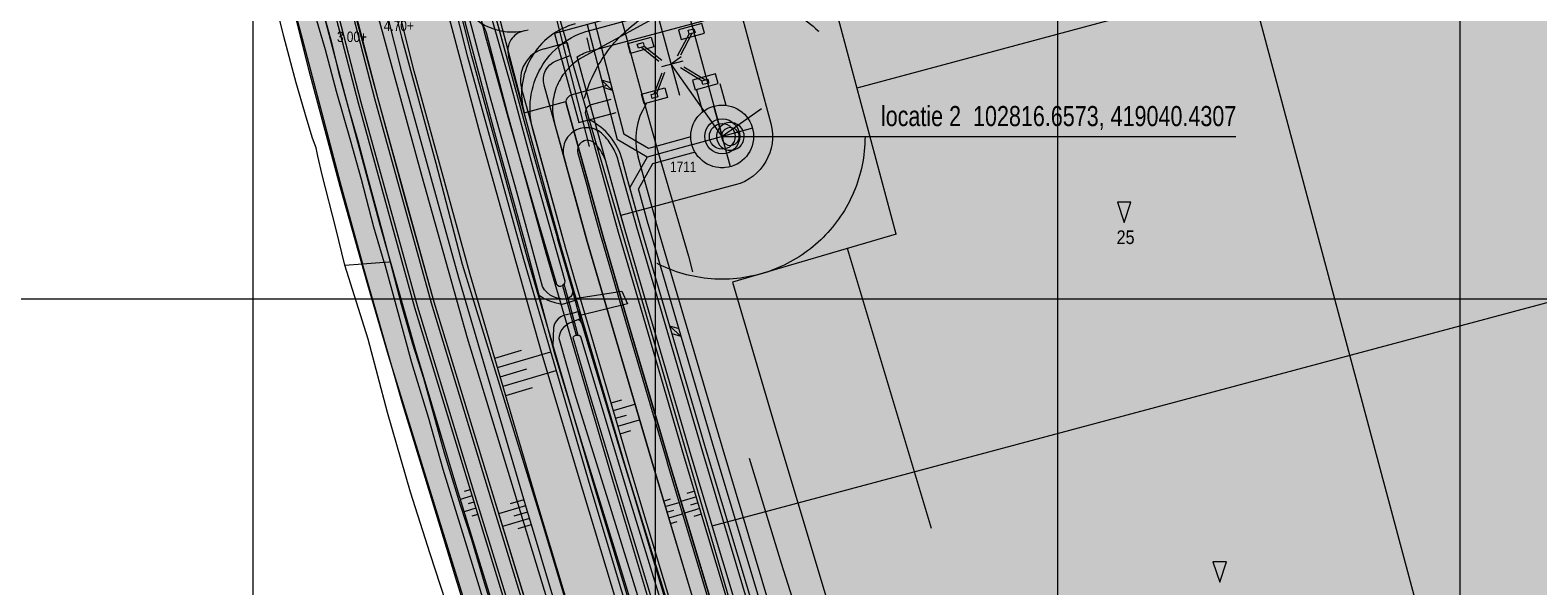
# Model space of a CAD drawing. Header units: metres. Extents: x 102313 to 104557, y 415820 to 422103.
# Tile 46 of 256: x 102645 to 103019, y 418929 to 419067. Entities that reach past the tile are written whole.
import ezdxf
from ezdxf.enums import TextEntityAlignment as Align

# ---------------------------------------------------------------- set-up
doc = ezdxf.new("R2010")
doc.units = ezdxf.units.M
doc.header["$MEASUREMENT"] = 0
for name, pattern in [('DGN Style 2', [121.043411, 72.626047, -48.417365]), ('DGN Style 3', [169.460776, 121.043411, -48.417365]), ('DGN Style 5', [84.730388, 36.313023, -48.417365])]:
    doc.linetypes.add(name, pattern=pattern)
for name, color, linetype, lineweight in [('00-Beschermingszone binnenzijde', 41, 'Continuous', 0), ('00-Bouwgrens', 1, 'Continuous', 0), ('00-Bouwhoogten', 7, 'Continuous', 0), ('00-Coordinaten', 7, 'Continuous', 0), ('00-Duiker', 7, 'DGN Style 2', 0), ('00-kavel', 52, 'Continuous', 0), ('00-Maatvoering', 7, 'Continuous', 0), ('00-maatvoering12', 7, 'Continuous', 0), ('00-Rijweg', 2, 'Continuous', 0), ('00-scheidingslijn bouwhoogten', 1, 'DGN Style 2', 0), ('00-Taludlijn', 3, 'DGN Style 2', 0), ('00-tekst26', 7, 'Continuous', 0), ('00-Uitgiftegrens', 6, 'Continuous', 0), ('00-Water', 4, 'Continuous', 0), ('00-Windmolens', 140, 'DGN Style 2', 0), ('00-Wmolens crane platvorm', 6, 'Continuous', 0), ('00-Wmolens KabelsLeidingen', 2, 'ELEC-PARTICULIER', 0), ('00-Wmolens tijdelijke ontsluiting', 7, 'Continuous', 0), ('04- groen bovenwijks hatch', 91, 'Continuous', 0), ('04-fietspad bwijks hatch', 1, 'Continuous', 0), ('04-fietspad bwijks zwart hatch', 252, 'Continuous', 0), ('04-groen hatch', 93, 'Continuous', 0), ('04-nieuw rijweg bovenwijks hatch', 254, 'Continuous', 0), ('04-rijweg nieuw hatch', 9, 'Continuous', 0), ('04-Uitgifte-groot hatch', 31, 'Continuous', 0), ('04-Uitgifte-windmolen Hatch', 33, 'Continuous', 0), ('04-water bovenwijks hatch', 131, 'Continuous', 0), ('04-water hatch', 141, 'Continuous', 0), ('Duiker', 12, 'DGN Style 5', 0), ('N-ONTWERP', 2, 'Continuous', 0), ('N-ONTWERP-FIETSPAD', 30, 'Continuous', 0), ('N-ONTWERP-TALUD', 3, 'Continuous', 0), ('Oever_slootkant', 92, 'Continuous', 0), ('Terrein_bouwland', 92, 'Continuous', 0), ('Terrein_onbegroeid', 94, 'Continuous', 0), ('Terrein_weiland', 3, 'Continuous', 0), ('water', 2, 'Continuous', 0), ('WATER_GRENS', 7, 'Continuous', 0), ('Windturbine', 7, 'Continuous', 0)]:
    doc.layers.add(name, color=color, linetype=linetype, lineweight=lineweight)
doc.styles.add('STYLE-ENGINEERING', font='ENGINEERING.shx')
doc.styles.add('Style-INTL_ISO', font='INTL_ISO.shx')
doc.styles.add('Style-WORKING', font='WORKING.shx')
doc.linetypes.add('ELEC-PARTICULIER', pattern='A,9.5,-0.2,[255,dgnlstyle-leidingen.shx,S=0.003175,R=0,X=0,Y=0],-0.4,["P",STYLE-ENGINEERING,S=0.3,R=0,X=-0.094,Y=-0.15],-0.2', length=10.3)

msp = doc.modelspace()

# ---------------------------------------------------------------- hatches: boundary and pattern name
at = {"layer": '04- groen bovenwijks hatch'}
for points in [[(102710.975, 419241.45, 0.0334903), (102703.663, 419265.968), (102688.776, 419305.908, -0.0455713), (102679.27, 419340.838), (102670.581, 419339.303), (102670.702, 419324.417, 0.0514028), (102675.233, 419283.706), (102680.512, 419259.36), (102688.671, 419222.032), (102701.732, 419163.776), (102707.804, 419138.445), (102717.267, 419099.817), (102730.231, 419049.883), (102744.285, 418999.083), (102758.218, 418953.285), (102772.239, 418907.614), (102794.224, 418835.345), (102813.607, 418771.523), (102822.84, 418737.262), (102829.748, 418711.251), (102838.955, 418674.691), (102848.164, 418639.702), (102860.747, 418588.814), (102875.776, 418526.208), (102885.882, 418480.066), (102889.094, 418462.703), (102898.8, 418415.299), (102904.132, 418390.364), (102906.371, 418381.919), (102927.499, 418314.459), (102951.433, 418238.043, 0.1360656), (102958.688, 418226.825, 0.7059749), (102960.339, 418227.734), (102949.373, 418294.925), (102943.766, 418293.425), (102928, 418389.554), (102917.726, 418448.766), (102910.833, 418486.83, 0.011476), (102910.002, 418490.886), (102904.563, 418514.645), (102893.75, 418560.026), (102883.771, 418600.829), (102870.387, 418653.786), (102863.197, 418682.561), (102853.366, 418720.705), (102846.984, 418744.018), (102836.914, 418778.468), (102817.491, 418842.424), (102795.509, 418914.682), (102783.826, 418953.588), (102767.31, 419009.849), (102753.445, 419060.148), (102753.177, 419061.211), (102754.143, 419061.47), (102750.038, 419077.733), (102750.038, 419077.733), (102750.038, 419077.733), (102741.32, 419112.278), (102722.929, 419188.705)], [(103159.555, 418107.667, -0.3084407), (103150.56, 418107.095), (103131.391, 418118.451), (103050.697, 418168.018), (102961.682, 418219.857, -0.1847583), (102948.234, 418236.554), (102929.486, 418296.405), (102902.988, 418381.022), (102900.727, 418389.549), (102895.374, 418414.582), (102885.659, 418462.033), (102882.451, 418479.373), (102872.364, 418525.425), (102857.346, 418587.985), (102844.773, 418638.837), (102835.566, 418673.819), (102826.359, 418710.375), (102819.457, 418736.364), (102810.253, 418770.524), (102790.876, 418834.327), (102768.89, 418906.595), (102754.87, 418952.264), (102740.923, 418998.107), (102726.85, 419048.976), (102713.873, 419098.96), (102704.403, 419137.621), (102698.323, 419162.985), (102685.253, 419221.275), (102677.092, 419258.616), (102673.652, 419274.479, -0.0560231), (102667.202, 419324.395), (102667.085, 419338.685), (102650.892, 419335.826), (102655.803, 419310.219), (102659.526, 419291.795), (102663.244, 419271.946), (102665.58, 419262.316), (102668.259, 419249.835), (102672.574, 419230.696), (102678.639, 419204.067), (102683.652, 419181.481), (102689.253, 419157.349), (102694.038, 419137.258), (102699.062, 419117.165), (102703.204, 419100), (102713.951, 419056.722), (102721.691, 419027.94), (102728.597, 419003.558), (102733.717, 418985.957), (102743.717, 418953.489), (102755.146, 418916.621), (102763.123, 418889.98), (102773.123, 418857.632), (102783.243, 418824.688), (102793.243, 418792.339), (102801.815, 418764.034), (102816.104, 418711.703), (102835.038, 418639.628), (102843.255, 418607.873), (102853.021, 418567.553), (102863.741, 418520.334), (102872.081, 418479.418), (102879.466, 418445.163), (102886.855, 418404.603), (102893.884, 418368.563), (102893.766, 418368.444), (102900.797, 418327.646), (102905.622, 418298.901), (102911.875, 418258.457), (102916.132, 418231.292), (102918.547, 418216.202), (102951.932, 418195.906), (102964.878, 418188.036), (102977.824, 418180.167), (102988.912, 418173.428), (103000, 418166.689), (103054.146, 418134.389), (103077.348, 418120.549), (103108.292, 418102.089), (103131.494, 418088.249), (103154.695, 418074.409), (103221.63, 418124.691), (103224.352, 418135.131), (103224.87, 418137.118), (103225.808, 418140.716), (103231.607, 418162.956), (103231.814, 418163.75), (103232.225, 418165.326), (103224.721, 418159.505), (103195.289, 418136.672), (103174.074, 418118.979)], [(102910.002, 418490.886, -0.011476), (102910.833, 418486.83), (102917.726, 418448.766), (102928, 418389.554), (102943.766, 418293.425), (102949.373, 418294.925), (102946.509, 418312.471, -0.1888751), (102939.804, 418323.761), (102928.986, 418389.72), (102918.71, 418448.941), (102911.817, 418487.008, 0.011476), (102910.977, 418491.109), (102910.53, 418493.061), (102910.312, 418494.011), (102905.537, 418514.872), (102894.722, 418560.261), (102884.741, 418601.071), (102871.357, 418654.03), (102864.166, 418682.807), (102854.333, 418720.961), (102847.946, 418744.29), (102837.873, 418778.754), (102818.448, 418842.715), (102796.481, 418914.922), (102796.473, 418914.947), (102796.466, 418914.973), (102784.785, 418953.872), (102768.272, 419010.123), (102754.412, 419060.403), (102754.143, 419061.47), (102753.177, 419061.211), (102753.445, 419060.148), (102767.31, 419009.849), (102783.826, 418953.588), (102795.509, 418914.682), (102817.491, 418842.424), (102836.914, 418778.468), (102846.984, 418744.018), (102853.366, 418720.705), (102863.197, 418682.561), (102870.387, 418653.786), (102883.771, 418600.829), (102893.75, 418560.026), (102904.563, 418514.645)], [(102840.762, 418835.627, -0.0905925), (102840.183, 418836.579), (102840.135, 418836.74), (102839.658, 418838.306), (102836.633, 418848.242), (102836.561, 418848.479), (102814.679, 418920.404), (102814.61, 418920.632), (102803.004, 418959.282), (102802.942, 418959.488), (102792.657, 418994.524), (102786.55, 419015.324), (102786.506, 419015.476), (102784.197, 419023.859), (102782.975, 419028.294), (102780.771, 419036.294), (102780.737, 419036.418, -0.1488294), (102780.85, 419037.87), (102777.954, 419048.378), (102777.772, 419049.105), (102777.274, 419048.968), (102767.439, 419046.257), (102776.736, 419012.531), (102793.221, 418956.377), (102804.885, 418917.534), (102804.897, 418917.493), (102804.909, 418917.453), (102830.73, 418832.58), (102840.496, 418835.547)]]:
    msp.add_hatch(color=256, dxfattribs=at).paths.add_polyline_path(points)
at = {"layer": '04-fietspad bwijks hatch'}
msp.add_hatch(color=256, dxfattribs=at).paths.add_polyline_path([(102822.84, 418737.262), (102829.748, 418711.251), (102838.955, 418674.691), (102848.164, 418639.702), (102860.747, 418588.814), (102875.776, 418526.208), (102885.882, 418480.066), (102889.094, 418462.703), (102898.8, 418415.299), (102904.132, 418390.364), (102906.371, 418381.919), (102904.132, 418390.364), (102898.8, 418415.299), (102889.094, 418462.703), (102885.882, 418480.066), (102875.776, 418526.208), (102860.747, 418588.814), (102848.164, 418639.702), (102838.955, 418674.691), (102829.748, 418711.251), (102822.84, 418737.262), (102813.607, 418771.523), (102794.224, 418835.345), (102772.239, 418907.614), (102758.218, 418953.285), (102744.285, 418999.083), (102730.231, 419049.883), (102717.267, 419099.817), (102707.804, 419138.445), (102701.732, 419163.776), (102688.671, 419222.032), (102680.512, 419259.36), (102675.233, 419283.706, -0.0514028), (102670.702, 419324.417), (102670.536, 419344.858), (102670.702, 419324.417, 0.0514028), (102675.233, 419283.706), (102680.512, 419259.36), (102688.671, 419222.032), (102701.732, 419163.776), (102707.804, 419138.445), (102717.267, 419099.817), (102730.231, 419049.883), (102744.285, 418999.083), (102758.218, 418953.285), (102772.239, 418907.614), (102794.224, 418835.345), (102813.607, 418771.523)])
at = {"layer": '04-fietspad bwijks zwart hatch'}
msp.add_hatch(color=256, dxfattribs=at).paths.add_polyline_path([(103157.097, 418110.822, -0.3084407), (103152.599, 418110.536), (103133.456, 418121.877), (103052.75, 418171.451), (102967.3, 418221.214), (102967.267, 418221.234), (102962.625, 418223.961, -0.1861069), (102951.433, 418238.043), (102927.499, 418314.459), (102906.371, 418381.919), (102904.132, 418390.364), (102898.8, 418415.299), (102889.094, 418462.703), (102885.882, 418480.066), (102875.776, 418526.208), (102860.747, 418588.814), (102848.164, 418639.702), (102838.955, 418674.691), (102829.748, 418711.251), (102822.84, 418737.262), (102813.607, 418771.523), (102794.224, 418835.345), (102772.239, 418907.614), (102758.218, 418953.285), (102744.285, 418999.083), (102730.231, 419049.883), (102717.267, 419099.817), (102707.804, 419138.445), (102701.732, 419163.776), (102688.671, 419222.032), (102680.512, 419259.36), (102675.233, 419283.706, -0.0514028), (102670.702, 419324.417), (102670.581, 419339.303), (102667.085, 419338.685), (102667.202, 419324.395, 0.0560231), (102673.652, 419274.479), (102677.092, 419258.616), (102685.253, 419221.275), (102698.323, 419162.985), (102704.403, 419137.621), (102713.873, 419098.96), (102726.85, 419048.976), (102740.923, 418998.107), (102754.87, 418952.264), (102768.89, 418906.595), (102790.876, 418834.327), (102810.253, 418770.524), (102819.457, 418736.364), (102826.359, 418710.375), (102835.566, 418673.819), (102844.773, 418638.837), (102857.346, 418587.985), (102872.364, 418525.425), (102882.451, 418479.373), (102885.659, 418462.033), (102895.374, 418414.582), (102900.727, 418389.549), (102902.988, 418381.022), (102929.486, 418296.405), (102948.234, 418236.554, 0.1847583), (102961.682, 418219.857), (103050.697, 418168.018), (103131.391, 418118.451), (103150.56, 418107.095, 0.3084407), (103159.555, 418107.667), (103174.074, 418118.979), (103195.289, 418136.672), (103224.721, 418159.505), (103232.225, 418165.326), (103237.041, 418169.063), (103237.052, 418169.072), (103237.99, 418169.799), (103235.542, 418172.956), (103233.877, 418171.664), (103230.646, 418169.158), (103230.531, 418169.069), (103226.372, 418165.843), (103192.816, 418139.816), (103171.551, 418122.084)])
at = {"layer": '04-groen hatch'}
h = msp.add_hatch(color=256, dxfattribs=at)
h.paths.add_polyline_path([(102780.85, 419037.87, -0.5434077), (102784.961, 419038.71, -0.1246617), (102787.934, 419033.623), (102783.624, 419049.256), (102780.604, 419060.212, -0.0750388), (102784.024, 419061.704), (102821.236, 419071.665), (102941.141, 419103.762), (103040.572, 419130.379), (103041.606, 419126.515), (103049.334, 419128.583), (103048.3, 419132.447), (103057.483, 419134.906), (103091.765, 419141.913), (103090.969, 419144.887), (103090.682, 419144.992), (103083.02, 419147.78), (103055.761, 419142.209), (102780.138, 419068.428, 0.1095877), (102773.222, 419064.829, 0.2862404), (102767.319, 419046.718), (102767.439, 419046.257), (102777.274, 419048.968), (102777.772, 419049.105), (102777.954, 419048.378)])
h.paths.add_polyline_path([(103042.314, 419127.739), (103041.538, 419130.637), (103046.368, 419131.93), (103047.144, 419129.032)], flags=16)
at = {"layer": '04-nieuw rijweg bovenwijks hatch'}
for points in [[(102756.541, 419087.941, -0.0042611), (102756.463, 419088.238), (102754.39, 419096.45), (102749.864, 419114.384), (102731.498, 419190.707), (102719.557, 419243.395, 0.0334903), (102711.909, 419269.041), (102697.022, 419308.982, -0.0455734), (102687.936, 419342.368), (102679.27, 419340.838, 0.0455713), (102688.776, 419305.908), (102703.663, 419265.968, -0.0334903), (102710.975, 419241.45), (102722.929, 419188.705), (102741.32, 419112.278), (102750.038, 419077.733, 0.0000008), (102750.038, 419077.733), (102750.038, 419077.733), (102754.143, 419061.47), (102762.852, 419063.801)], [(102910.977, 418491.109, -0.011476), (102911.817, 418487.008), (102918.71, 418448.941), (102928.986, 418389.72), (102939.804, 418323.761, 0.2642885), (102950.979, 418309.923), (102950.67, 418311.815), (102949.704, 418317.736), (102948.736, 418323.658), (102947.933, 418328.572), (102947.127, 418333.485), (102937.663, 418391.185), (102927.375, 418450.477), (102920.476, 418488.576, 0.011476), (102919.555, 418493.072), (102919.108, 418495.025), (102918.89, 418495.975), (102914.106, 418516.874), (102909.416, 418536.56), (102899.376, 418578.276), (102893.281, 418603.194), (102879.891, 418656.174), (102872.696, 418684.972), (102862.838, 418723.221), (102856.414, 418746.686), (102843.278, 418791.63), (102830.751, 418832.511, -0.0010025), (102830.73, 418832.58), (102804.909, 418917.453), (102804.897, 418917.493), (102804.885, 418917.534), (102793.221, 418956.377), (102776.736, 419012.531), (102767.439, 419046.257, -0.0066138), (102767.319, 419046.718), (102762.852, 419063.801), (102754.143, 419061.47), (102754.412, 419060.403), (102768.272, 419010.123), (102784.785, 418953.872), (102796.466, 418914.973), (102796.473, 418914.947), (102796.481, 418914.922), (102818.448, 418842.715), (102837.873, 418778.754), (102847.946, 418744.29), (102854.333, 418720.961), (102864.166, 418682.807), (102871.357, 418654.03), (102884.741, 418601.071), (102894.722, 418560.261), (102905.537, 418514.872), (102910.312, 418494.011), (102910.53, 418493.061)]]:
    msp.add_hatch(color=256, dxfattribs=at).paths.add_polyline_path(points)
at = {"layer": '04-rijweg nieuw hatch'}
msp.add_hatch(color=256, dxfattribs=at).paths.add_polyline_path([(102767.319, 419046.718, -0.4086467), (102780.138, 419068.428), (103055.761, 419142.209), (103083.02, 419147.78), (103086.765, 419148.546), (103089.577, 419149.121), (103089.822, 419149.171), (103088.761, 419153.135, -0.8451543), (103087.997, 419155.992), (103086.806, 419160.439), (103086.568, 419160.36), (103084.59, 419159.701), (103080.964, 419158.494), (103045.887, 419146.812), (102778.57, 419075.255, -0.4134213), (102756.541, 419087.941), (102762.852, 419063.801)])
at = {"layer": '04-Uitgifte-groot hatch'}
for points in [[(103094.579, 419131.4, -0.0002669), (103094.579, 419131.403), (103093.182, 419136.62), (103091.765, 419141.913), (103057.483, 419134.906), (103048.3, 419132.447), (103049.334, 419128.583), (103041.606, 419126.515), (103040.572, 419130.379), (102941.141, 419103.762), (102972.652, 418986.046), (103122.734, 419026.221), (103122.636, 419026.588)], [(102828.732, 419043.663, -0.4142129), (102819.89, 419028.356), (102791.482, 419020.751), (102792.51, 419017.02), (102808.942, 418961.045), (102814.174, 418943.624), (102972.652, 418986.046), (102941.141, 419103.762), (102821.236, 419071.665)], [(103150.974, 418920.725, -0.0008647), (103150.972, 418920.736), (103122.756, 419026.14), (103122.734, 419026.221), (102972.652, 418986.046), (103004.054, 418868.737), (103098.253, 418893.952), (103105.98, 418896.021), (103112.332, 418897.721), (103153.228, 418911.341), (103153.465, 418911.42), (103152.273, 418915.872)], [(102849.329, 418827.75, 0.0648028), (102852.528, 418828.175), (103004.054, 418868.737), (102972.652, 418986.046), (102814.174, 418943.624), (102820.608, 418922.196), (102842.559, 418850.044), (102846.097, 418838.394)]]:
    msp.add_hatch(color=256, dxfattribs=at).paths.add_polyline_path(points)
at = {"layer": '04-Uitgifte-windmolen Hatch'}
msp.add_hatch(color=256, dxfattribs=at).paths.add_polyline_path([(102791.482, 419020.751), (102819.89, 419028.356, 0.4142129), (102828.732, 419043.663), (102821.236, 419071.665), (102784.024, 419061.704, 0.0750388), (102780.604, 419060.212), (102783.624, 419049.256)])
at = {"layer": '04-water bovenwijks hatch'}
msp.add_hatch(color=256, dxfattribs=at).paths.add_polyline_path([(102780.85, 419037.87, 0.1488294), (102780.737, 419036.418), (102780.771, 419036.294), (102782.975, 419028.294), (102784.197, 419023.859), (102786.506, 419015.476), (102786.55, 419015.324), (102792.657, 418994.524), (102802.942, 418959.488), (102803.004, 418959.282), (102814.61, 418920.632), (102814.679, 418920.404), (102836.561, 418848.479), (102836.633, 418848.242), (102839.658, 418838.306), (102840.135, 418836.74), (102840.183, 418836.579, 0.0905925), (102840.762, 418835.627), (102840.962, 418835.688), (102837.105, 418848.386), (102826.129, 418884.466), (102815.152, 418920.547), (102809.315, 418939.985), (102803.478, 418959.423), (102798.305, 418977.043), (102793.133, 418994.664), (102787.027, 419015.46), (102782.491, 419031.919)])
at = {"layer": '04-water hatch'}
msp.add_hatch(color=256, dxfattribs=at).paths.add_polyline_path([(102840.762, 418835.627, 0.7778397), (102846.097, 418838.394), (102842.559, 418850.044), (102820.608, 418922.196), (102814.174, 418943.624), (102808.942, 418961.045), (102792.51, 419017.02), (102791.482, 419020.751), (102787.934, 419033.623, 0.1246617), (102784.961, 419038.71, 0.5434077), (102780.85, 419037.87), (102782.491, 419031.919), (102787.027, 419015.46), (102793.133, 418994.664), (102798.305, 418977.043), (102803.478, 418959.423), (102809.315, 418939.985), (102815.152, 418920.547), (102826.129, 418884.466), (102837.105, 418848.386), (102840.962, 418835.688)])

# ---------------------------------------------------------------- linework, layer by layer
at = {"layer": '00-Beschermingszone binnenzijde', "linetype": 'DGN Style 3', "flags": 128}
msp.add_lwpolyline([(102716.243, 419253.55), (102723.017, 419254.957), (102745.695, 419259.259), (102747.156, 419251.629), (102750.556, 419236.136), (102753.49, 419222.953), (102754.051, 419221.015), (102756.243, 419211.42), (102757.784, 419204.509), (102759.176, 419199.182), (102760.418, 419196.152), (102763.594, 419181.492), (102769.965, 419154.6), (102773.99, 419137.253), (102776.341, 419128.026), (102778.801, 419118.617), (102780.659, 419111.293), (102781.836, 419106.851), (102782.628, 419102.976), (102785.834, 419090.829), (102796.385, 419052.104), (102800.713, 419036.448), (102808.275, 419010.674), (102809.814, 419004.784), (102820.67, 418969.093), (102831.346, 418934.37), (102845.037, 418890.724), (102857.672, 418849.645), (102866.55, 418820.997), (102869.374, 418811.279), (102877.081, 418783.175), (102886.482, 418749.775), (102895.994, 418715.265), (102906.201, 418675.014), (102908.545, 418664.384), (102922, 418603.722), (102936.674, 418536.678), (102943.352, 418506.477), (102962.535, 418419.721), (102963.207, 418416.682), (102967.869, 418390.318), (102972.046, 418367.331), (102976.105, 418344.098), (102980.304, 418320.634), (102981.544, 418313.077), (102985.492, 418288.102), (102963.002, 418284.475), (102955.888, 418283.238), (102951.926, 418308.306), (102950.735, 418315.562), (102946.563, 418338.874), (102942.511, 418362.068), (102938.34, 418385.025), (102933.777, 418410.829), (102933.243, 418413.244), (102914.06, 418500), (102907.375, 418530.232), (102892.703, 418597.267), (102879.253, 418657.906), (102877.006, 418668.095), (102866.99, 418707.591), (102857.582, 418741.725), (102848.176, 418775.144), (102840.502, 418803.126), (102837.816, 418812.371), (102829.007, 418840.795), (102816.387, 418881.825), (102802.696, 418925.472), (102791.982, 418960.319), (102781.744, 418993.976), (102781.506, 418994.452), (102779.362, 419002.658), (102771.86, 419028.228), (102767.455, 419044.164), (102756.858, 419083.057), (102753.405, 419096.139), (102752.616, 419100), (102751.619, 419103.763), (102749.749, 419111.134), (102747.293, 419120.528), (102744.839, 419130.158), (102740.757, 419147.752), (102734.336, 419174.857), (102731.657, 419187.22), (102731.378, 419187.901), (102730.959, 419188.507), (102728.621, 419197.449), (102726.979, 419204.816), (102724.996, 419213.495), (102724.411, 419215.515), (102721.263, 419229.662), (102717.767, 419245.591), (102716.243, 419253.55)], close=True, dxfattribs=at)
at = {"layer": '00-Bouwgrens'}
for q in [(102845.004, 419071.817), (102819.207, 419004.183)]:
    msp.add_line((102859.91, 419016.132), q, dxfattribs=at)
at = {"layer": '00-Bouwgrens', "flags": 128}
msp.add_lwpolyline([(102819.207, 419004.183), (102830.032, 418967.308), (102841.653, 418928.609), (102863.605, 418856.453), (102868.97, 418838.788)], dxfattribs=at)
at = {"layer": '00-Bouwhoogten', "flags": 128}
for points in [[(102916.576, 419019.018), (102918.263, 419024.08), (102914.888, 419024.08), (102916.576, 419019.018)], [(102940.341, 418929.647), (102942.029, 418934.709), (102938.654, 418934.709), (102940.341, 418929.647)]]:
    msp.add_lwpolyline(points, close=True, dxfattribs=at)
at = {"layer": '00-Coordinaten'}
for p, q in [((102700, 420000), (102700, 417600)), ((102800, 420000), (102800, 417600)), ((102900, 420000), (102900, 417600)), ((103000, 420000), (103000, 417600)), ((104100, 419000), (102600, 419000))]:
    msp.add_line(p, q, dxfattribs=at)
at = {"layer": '00-Duiker'}
msp.add_line((102770.158, 419090.161), (102783.601, 419037.94), dxfattribs=at)
at = {"layer": '00-kavel', "flags": 128}
msp.add_lwpolyline([(103112.332, 418897.721), (102852.528, 418828.175, -0.0648028), (102849.329, 418827.75), (102846.097, 418838.394), (102842.559, 418850.044), (102820.608, 418922.196), (102808.942, 418961.045), (102792.51, 419017.02), (102791.482, 419020.751), (102783.624, 419049.256), (102780.604, 419060.212, -0.0750388), (102784.024, 419061.704), (102821.236, 419071.665), (103040.572, 419130.379), (103041.606, 419126.515), (103049.334, 419128.583), (103048.3, 419132.447), (103057.483, 419134.906), (103091.765, 419141.913), (103094.579, 419131.403), (103122.756, 419026.14), (103150.972, 418920.736), (103153.465, 418911.42), (103112.332, 418897.721)], format="xyb", close=True, dxfattribs=at)
at = {"layer": '00-Maatvoering', "linetype": 'Continuous'}
for p, q in [((102818.739, 419032.88), (102814.588, 419047.937)), ((102824.202, 419042.51), (102809.172, 419038.367)), ((102816.657, 419040.431), (102944.335, 419040.431))]:
    msp.add_line(p, q, dxfattribs=at)
at = {"layer": '00-maatvoering12', "linetype": 'DGN Style 2'}
for p, q in [((102807.251, 419074.865), (102816.811, 419039.868)), ((102800.017, 419072.889), (102806.077, 419050.702)), ((102801.653, 419057.772), (102806.991, 419059.23)), ((102806.491, 419060.183), (102803.973, 419058.406)), ((102816.657, 419040.431), (102803.973, 419058.406)), ((102826.414, 419047.316), (102816.657, 419040.431))]:
    msp.add_line(p, q, dxfattribs=at)
at = {"layer": '00-Rijweg', "flags": 128}
for points in [[(102754.412, 419060.403), (102741.32, 419112.278), (102722.929, 419188.705), (102710.975, 419241.45)], [(102796.481, 418914.922), (102784.785, 418953.872), (102768.272, 419010.123), (102754.412, 419060.403)], [(102804.909, 418917.453), (102793.221, 418956.377), (102776.736, 419012.531), (102767.439, 419046.257)]]:
    msp.add_lwpolyline(points, dxfattribs=at)
at = {"layer": '00-Rijweg'}
msp.add_arc((102784.792, 419051.04), 18, 104.98595, 195.41057, dxfattribs=at)
at = {"layer": '00-scheidingslijn bouwhoogten'}
msp.add_line((102850.176, 419052.497), (103071.382, 419111.711), dxfattribs=at)
at = {"layer": '00-scheidingslijn bouwhoogten', "flags": 128}
msp.add_lwpolyline([(102847.747, 419012.625), (102870.37, 418937.289), (102892.15, 418865.697)], dxfattribs=at)
at = {"layer": '00-Taludlijn'}
for p, q in [((102804.481, 419072.356), (102782.003, 419060.12)), ((102783.715, 419066.797), (102804.481, 419072.356)), ((102775.005, 419043.646), (102777.774, 419033.603)), ((102777.316, 419035.262), (102779.767, 419026.372)), ((102795.397, 419017.837), (102790.826, 419034.418)), ((102779.767, 419026.372), (102783.084, 419014.338)), ((102811.819, 418961.898), (102795.394, 419017.846)), ((102783.084, 419014.338), (102799.548, 418958.256)), ((102823.48, 418923.063), (102811.818, 418961.901)), ((102799.548, 418958.256), (102811.228, 418919.36))]:
    msp.add_line(p, q, dxfattribs=at)
at = {"layer": '00-Taludlijn', "extrusion": (0, 0, -1)}
msp.add_arc((-102788.886, 419047.478), 20, 344.58943, 75.01405, dxfattribs=at)
at = {"layer": '00-Taludlijn'}
for centre, radius, start, end in [((102788.888, 419047.473), 14.4, 118.56135, 195.41057), ((102782.908, 419036.804), 5.8, 45.01068, 195.41057), ((102776.404, 419030.297), 15, 15.94619, 45.01068)]:
    msp.add_arc(centre, radius, start, end, dxfattribs=at)
at = {"layer": '00-Uitgiftegrens'}
for p, q in [((102941.119, 419103.846), (103004.185, 418868.247)), ((102821.236, 419071.665), (102828.732, 419043.663)), ((102819.89, 419028.356), (102791.482, 419020.751)), ((102814.174, 418943.624), (103122.734, 419026.221))]:
    msp.add_line(p, q, dxfattribs=at)
at = {"layer": '00-Uitgiftegrens', "extrusion": (0, 0, -1)}
msp.add_arc((-102816.657, 419040.431), 12.5, 165.01405, 255.01391, dxfattribs=at)
at = {"layer": '00-Water', "flags": 128}
for points in [[(102780.768, 419036.293), (102782.973, 419028.293), (102784.195, 419023.859), (102786.506, 419015.476), (102786.55, 419015.324), (102792.657, 418994.524), (102802.942, 418959.488), (102803.004, 418959.282), (102814.61, 418920.632), (102814.679, 418920.404), (102836.561, 418848.479), (102836.633, 418848.242), (102839.651, 418838.304), (102840.128, 418836.738)], [(102846.097, 418838.394), (102842.559, 418850.044), (102820.608, 418922.196), (102808.942, 418961.045), (102792.51, 419017.02), (102787.934, 419033.623)]]:
    msp.add_lwpolyline(points, dxfattribs=at)
at = {"layer": '00-Water'}
for centre, radius, start, end in [((102783.178, 419036.957), 2.5, 44.51231, 195.41057), ((102776.404, 419030.297), 12, 16.08858, 44.51231)]:
    msp.add_arc(centre, radius, start, end, dxfattribs=at)
at = {"layer": '00-Windmolens'}
for radius in [35.5, 7.8]:
    msp.add_circle((102816.657, 419040.431), radius, dxfattribs=at)
at = {"layer": '00-Windmolens', "linetype": 'Continuous'}
for radius in [4.35, 3.184]:
    msp.add_circle((102816.657, 419040.431), radius, dxfattribs=at)
at = {"layer": '00-Wmolens crane platvorm', "linetype": 'Continuous', "lineweight": 0}
for p, q in [((102796.587, 419062.608), (102800.906, 419059.156)), ((102797.244, 419062.851), (102801.611, 419059.361)), ((102808.423, 419065.954), (102805.487, 419060.385)), ((102809.145, 419066.038), (102806.292, 419060.626)), ((102799.749, 419051.033), (102801.713, 419056.201)), ((102800.438, 419051.157), (102802.424, 419056.383)), ((102811.642, 419054.168), (102806.283, 419057.471)), ((102812.307, 419054.463), (102807.099, 419057.673)), ((102811.812, 419046.56), (102810.356, 419051.89)), ((102817.6, 419048.141), (102816.144, 419053.471))]:
    msp.add_line(p, q, dxfattribs=at)
at = {"layer": '00-Wmolens crane platvorm', "linetype": 'DGN Style 2', "lineweight": 0, "flags": 128}
msp.add_lwpolyline([(102813.522, 419076.578), (102774.935, 419066.038), (102780.996, 419043.851), (102819.582, 419054.391), (102813.522, 419076.578)], close=True, dxfattribs=at)
at = {"layer": '00-Wmolens crane platvorm', "linetype": 'Continuous', "lineweight": 0, "flags": 128}
for points in [[(102806.477, 419064.532), (102812.265, 419066.113), (102811.606, 419068.525), (102805.818, 419066.944), (102806.477, 419064.532)], [(102809.633, 419067.208), (102809.896, 419066.244), (102808.449, 419065.848), (102808.186, 419066.813), (102809.633, 419067.208)], [(102799.628, 419062.661), (102793.84, 419061.08), (102793.181, 419063.492), (102798.969, 419065.073), (102799.628, 419062.661)], [(102796.996, 419063.756), (102797.259, 419062.792), (102795.812, 419062.397), (102795.549, 419063.361), (102796.996, 419063.756)], [(102809.902, 419051.992), (102815.69, 419053.573), (102815.031, 419055.984), (102809.243, 419054.403), (102809.902, 419051.992)], [(102803.053, 419050.121), (102797.265, 419048.54), (102796.606, 419050.951), (102802.394, 419052.532), (102803.053, 419050.121)], [(102813.059, 419054.668), (102813.322, 419053.703), (102811.875, 419053.308), (102811.612, 419054.273), (102813.059, 419054.668)], [(102800.422, 419051.216), (102800.685, 419050.251), (102799.238, 419049.856), (102798.975, 419050.821), (102800.422, 419051.216)]]:
    msp.add_lwpolyline(points, close=True, dxfattribs=at)
at = {"layer": '00-Wmolens KabelsLeidingen', "linetype": 'Continuous', "lineweight": 0}
for p, q in [((102783.068, 419068.229), (102790.504, 419039.644)), ((102785.004, 419068.733), (102792.229, 419040.958)), ((102798.308, 419037.447), (102792.229, 419040.958)), ((102808.877, 419040.361), (102798.308, 419037.447)), ((102798.033, 419035.297), (102790.504, 419039.644)), ((102809.385, 419038.426), (102798.033, 419035.297)), ((102809.916, 419036.498), (102799.354, 419033.587)), ((102798.024, 419035.294), (102793.714, 419027.705)), ((102799.354, 419033.587), (102795.862, 419027.438)), ((102796.361, 419018.103), (102793.714, 419027.705)), ((102798.289, 419018.634), (102795.862, 419027.438)), ((102812.778, 418962.179), (102796.354, 419018.128)), ((102814.697, 418962.743), (102798.273, 419018.691)), ((102824.438, 418923.35), (102812.775, 418962.189)), ((102826.354, 418923.926), (102814.691, 418962.764))]:
    msp.add_line(p, q, dxfattribs=at)
at = {"layer": '00-Wmolens KabelsLeidingen', "linetype": 'Continuous', "lineweight": 0, "flags": 128}
for points in [[(102788.89, 419053.711), (102786.624, 419054.423), (102789.399, 419051.837), (102787.133, 419052.549)], [(102805.938, 418992.581), (102803.658, 418993.247), (102806.485, 418990.717), (102804.205, 418991.383)]]:
    msp.add_lwpolyline(points, dxfattribs=at)
at = {"layer": '00-Wmolens tijdelijke ontsluiting'}
for p, q in [((102793.071, 419030.039), (102791.866, 419034.409)), ((102800.217, 419019.165), (102795.751, 419035.367)), ((102796.361, 419018.103), (102793.071, 419030.039)), ((102812.778, 418962.179), (102796.354, 419018.128)), ((102816.616, 418963.306), (102800.192, 419019.255)), ((102824.438, 418923.35), (102812.775, 418962.189)), ((102828.269, 418924.501), (102816.606, 418963.339))]:
    msp.add_line(p, q, dxfattribs=at)
for centre, start, end in [((102811.152, 419039.703), 146.69506, 195.72375), ((102776.404, 419030.297), 14.89195, 63.2621)]:
    msp.add_arc(centre, 16, start, end, dxfattribs=at)
at = {"layer": '04-water bovenwijks hatch', "flags": 128}
msp.add_lwpolyline([(102756.463, 419088.238), (102762.852, 419063.801), (102767.439, 419046.257), (102777.772, 419049.105), (102777.954, 419048.378), (102782.491, 419031.919), (102787.027, 419015.46), (102793.133, 418994.664), (102798.305, 418977.043), (102803.478, 418959.423), (102809.315, 418939.985), (102815.152, 418920.547)], dxfattribs=at)
at = {"layer": 'Duiker', "flags": 128}
msp.add_lwpolyline([(102780.876, 418990.977), (102778.608, 418999.228), (102777.358, 419003.711), (102776.922, 419003.328), (102780.313, 418990.989), (102780.876, 418990.977)], dxfattribs=at)
at = {"layer": 'N-ONTWERP', "ltscale": 0.1}
for p, q in [((102772.432, 419062.236), (102778.112, 419063.757)), ((102778.112, 419063.757), (102778.896, 419060.52)), ((102782.971, 419064.934), (102783.755, 419061.697)), ((102768.148, 419047.449), (102766.788, 419052.383)), ((102783.825, 418991.931), (102779.882, 419005.365))]:
    msp.add_line(p, q, dxfattribs=at)
at = {"layer": 'N-ONTWERP', "ltscale": 0.01}
for p, q in [((102772.432, 419062.236), (102778.112, 419063.757)), ((102778.112, 419063.757), (102778.896, 419060.52)), ((102768.148, 419047.449), (102766.788, 419052.383)), ((102783.825, 418991.931), (102779.882, 419005.365))]:
    msp.add_line(p, q, dxfattribs=at)
at = {"layer": 'N-ONTWERP', "ltscale": 0.1, "flags": 128}
for points in [[(102779.433, 418909.802), (102767.721, 418948.806), (102751.151, 419005.25), (102737.201, 419055.86), (102724.037, 419108.018), (102705.595, 419184.656), (102691.552, 419246.619), (102678.812, 419306.35), (102671.286, 419344.857)], [(102672.924, 419274.3), (102676.359, 419258.456), (102684.521, 419221.113), (102697.592, 419162.815), (102703.674, 419137.444), (102713.146, 419098.777), (102726.125, 419048.782), (102740.203, 418997.898), (102754.153, 418952.044), (102768.173, 418906.377)], [(102672.037, 419265.565), (102679.308, 419232.611), (102701.17, 419136.745), (102714.922, 419081.029), (102722.857, 419050.783), (102731.575, 419018.482), (102740.359, 418987.537), (102750.392, 418953.992), (102765.274, 418905.495)], [(102779.882, 419005.365), (102777.698, 419012.805), (102769.605, 419042.163)], [(102837.024, 418815.273), (102827.824, 418845.567), (102805.867, 418917.74), (102794.179, 418956.662), (102783.825, 418991.931)]]:
    msp.add_lwpolyline(points, dxfattribs=at)
for points in [[(102671.286, 419344.857), (102671.452, 419324.423, 0.0514028), (102675.966, 419283.865), (102681.245, 419259.52), (102689.403, 419222.194), (102702.463, 419163.945), (102708.533, 419138.622), (102717.994, 419100), (102730.955, 419050.077), (102745.005, 418999.292), (102758.935, 418953.504), (102772.956, 418907.832)], [(102782.306, 418910.665), (102770.597, 418949.66), (102754.036, 419006.071), (102740.101, 419056.625), (102726.95, 419108.736), (102708.516, 419185.338), (102694.482, 419247.264), (102682.771, 419302.169, -0.0244299), (102681.203, 419311.809), (102677.232, 419346.979)], [(102795.509, 418914.682), (102783.826, 418953.588), (102767.31, 419009.849), (102753.445, 419060.148), (102740.349, 419112.039), (102721.955, 419188.478), (102710.145, 419240.588, 0.0334903), (102702.497, 419266.234), (102687.839, 419305.559, -0.0483845), (102677.908, 419342.877), (102677.232, 419346.979)], [(102840.902, 418821.777), (102833.182, 418847.194), (102811.228, 418919.36), (102799.548, 418958.256), (102789.199, 418993.509), (102783.084, 419014.338), (102772.373, 419053.197, -0.3870207), (102775.419, 419059.201), (102778.896, 419060.52)], [(102844.825, 418822.968), (102837.105, 418848.386), (102815.152, 418920.547), (102803.478, 418959.423), (102793.133, 418994.664), (102787.027, 419015.46), (102777.954, 419048.378, -0.4163858), (102779.365, 419050.842), (102788.084, 419053.176)], [(102848.652, 418824.13), (102840.933, 418849.548), (102818.981, 418921.704), (102807.313, 418960.562), (102796.971, 418995.79), (102790.875, 419016.555), (102782.775, 419045.942, -0.4163858), (102784.186, 419048.405), (102789.015, 419049.698)]]:
    msp.add_lwpolyline(points, format="xyb", dxfattribs=at)
at = {"layer": 'N-ONTWERP', "ltscale": 0.01, "flags": 128}
for points in [[(102779.433, 418909.802), (102767.721, 418948.806), (102751.151, 419005.25), (102737.201, 419055.86), (102724.037, 419108.018), (102705.595, 419184.656), (102691.552, 419246.619), (102678.812, 419306.35), (102671.286, 419344.857)], [(102672.924, 419274.3), (102676.359, 419258.456), (102684.521, 419221.113), (102697.592, 419162.815), (102703.674, 419137.444), (102713.146, 419098.777), (102726.125, 419048.782), (102740.203, 418997.898), (102754.153, 418952.044), (102768.173, 418906.377)], [(102672.037, 419265.565), (102679.308, 419232.611), (102701.17, 419136.745), (102714.922, 419081.029), (102722.857, 419050.783), (102731.575, 419018.482), (102740.359, 418987.537), (102750.392, 418953.992), (102765.274, 418905.495)], [(102779.882, 419005.365), (102777.698, 419012.805), (102768.148, 419047.449)], [(102837.024, 418815.273), (102827.824, 418845.567), (102805.867, 418917.74), (102794.179, 418956.662), (102783.825, 418991.931)]]:
    msp.add_lwpolyline(points, dxfattribs=at)
for points in [[(102671.286, 419344.857), (102671.452, 419324.423, 0.0514028), (102675.966, 419283.865), (102681.245, 419259.52), (102689.403, 419222.194), (102702.463, 419163.945), (102708.533, 419138.622), (102717.994, 419100), (102730.955, 419050.077), (102745.005, 418999.292), (102758.935, 418953.504), (102772.956, 418907.832)], [(102782.306, 418910.665), (102770.597, 418949.66), (102754.036, 419006.071), (102740.101, 419056.625), (102726.95, 419108.736), (102708.516, 419185.338), (102694.482, 419247.264), (102682.771, 419302.169, -0.0244299), (102681.203, 419311.809), (102677.232, 419346.979)], [(102795.509, 418914.682), (102783.826, 418953.588), (102767.31, 419009.849), (102753.445, 419060.148), (102740.349, 419112.039), (102721.955, 419188.478), (102710.145, 419240.588, 0.0334903), (102702.497, 419266.234), (102687.839, 419305.559, -0.0483845), (102677.908, 419342.877), (102677.232, 419346.979)], [(102840.902, 418821.777), (102833.182, 418847.194), (102811.228, 418919.36), (102799.548, 418958.256), (102789.199, 418993.509), (102783.084, 419014.338), (102772.373, 419053.197, -0.3870207), (102775.419, 419059.201), (102778.896, 419060.52)], [(102844.825, 418822.968), (102837.105, 418848.386), (102815.152, 418920.547), (102803.478, 418959.423), (102793.133, 418994.664), (102787.027, 419015.46), (102777.954, 419048.378, -0.4163858), (102779.365, 419050.842), (102788.084, 419053.176)], [(102848.652, 418824.13), (102840.933, 418849.548), (102818.981, 418921.704), (102807.313, 418960.562), (102796.971, 418995.79), (102790.875, 419016.555), (102782.775, 419045.942, -0.4163858), (102784.186, 419048.405), (102789.015, 419049.698)]]:
    msp.add_lwpolyline(points, format="xyb", dxfattribs=at)
at = {"layer": 'N-ONTWERP', "ltscale": 0.1}
msp.add_arc((102774.501, 419054.509), 8, 104.98595, 195.41057, dxfattribs=at)
at = {"layer": 'N-ONTWERP', "ltscale": 0.01}
msp.add_arc((102774.501, 419054.509), 8, 104.98595, 195.41057, dxfattribs=at)
at = {"layer": 'N-ONTWERP-FIETSPAD', "ltscale": 0.1}
for p, q in [((102763.315, 419046.169), (102758.062, 419066.208)), ((102763.315, 419046.169), (102758.062, 419066.208)), ((102776.736, 419012.531), (102763.532, 419060.434)), ((102776.736, 419012.531), (102763.532, 419060.434)), ((102793.221, 418956.377), (102776.736, 419012.531)), ((102793.221, 418956.377), (102776.736, 419012.531)), ((102804.909, 418917.453), (102793.221, 418956.377)), ((102804.909, 418917.453), (102793.221, 418956.377))]:
    msp.add_line(p, q, dxfattribs=at)
at = {"layer": 'N-ONTWERP-FIETSPAD', "ltscale": 0.1, "flags": 128}
msp.add_lwpolyline([(102670.536, 419344.858), (102670.702, 419324.417, 0.0514028), (102675.233, 419283.706), (102680.512, 419259.36), (102688.671, 419222.032), (102701.732, 419163.776), (102707.804, 419138.445), (102717.267, 419099.817), (102730.231, 419049.883), (102744.285, 418999.083), (102758.218, 418953.285), (102772.239, 418907.614)], format="xyb", dxfattribs=at)
msp.add_lwpolyline([(102670.536, 419344.858), (102670.702, 419324.417, 0.0514028), (102675.233, 419283.706), (102680.512, 419259.36), (102688.671, 419222.032), (102701.732, 419163.776), (102707.804, 419138.445), (102717.267, 419099.817), (102730.231, 419049.883), (102744.285, 418999.083), (102758.218, 418953.285), (102772.239, 418907.614)], format="xyb", dxfattribs=at)
for points in [[(102673.652, 419274.479), (102677.092, 419258.616), (102685.253, 419221.275), (102698.323, 419162.985), (102704.403, 419137.621), (102713.873, 419098.96), (102726.85, 419048.976), (102740.923, 418998.107), (102754.87, 418952.264), (102768.89, 418906.595)], [(102673.652, 419274.479), (102677.092, 419258.616), (102685.253, 419221.275), (102698.323, 419162.985), (102704.403, 419137.621), (102713.873, 419098.96), (102726.85, 419048.976), (102740.923, 418998.107), (102754.87, 418952.264), (102768.89, 418906.595)], [(102754.412, 419060.403), (102741.32, 419112.278), (102722.929, 419188.705), (102710.975, 419241.45)], [(102801.078, 418916.302), (102789.386, 418955.239), (102772.888, 419011.436), (102763.315, 419046.169)], [(102801.078, 418916.302), (102789.386, 418955.239), (102772.888, 419011.436), (102763.315, 419046.169)]]:
    msp.add_lwpolyline(points, dxfattribs=at)
at = {"layer": 'N-ONTWERP-FIETSPAD', "ltscale": 0.1}
for centre, radius, start, end in [((102764.582, 419081.404), 15, 194.16412, 284.68725), ((102764.582, 419081.404), 15, 194.16412, 284.68725), ((102753.226, 419064.941), 5, 14.68725, 55.40152), ((102753.226, 419064.941), 5, 14.68725, 55.40152), ((102768.352, 419061.762), 5, 100.86464, 195.41073), ((102768.352, 419061.762), 5, 100.86464, 195.41073)]:
    msp.add_arc(centre, radius, start, end, dxfattribs=at)
at = {"layer": 'N-ONTWERP-TALUD', "ltscale": 0.1}
for p, q in [((102760.129, 418985.316), (102766.75, 418987.26)), ((102760.809, 418983), (102774.05, 418986.887)), ((102761.489, 418980.683), (102768.11, 418982.627)), ((102762.169, 418978.367), (102775.411, 418982.254)), ((102762.849, 418976.05), (102769.47, 418977.994)), ((102789.034, 418974.188), (102791.721, 418974.977)), ((102789.597, 418972.271), (102794.97, 418973.848)), ((102790.16, 418970.353), (102792.847, 418971.141)), ((102790.723, 418968.435), (102796.096, 418970.012)), ((102791.286, 418966.517), (102793.973, 418967.306)), ((102754.453, 418951.066), (102751.584, 418950.192)), ((102753.98, 418952.611), (102752.54, 418952.173)), ((102767.335, 418950.119), (102763.957, 418949.127)), ((102802.089, 418949.794), (102803.813, 418950.312)), ((102810.242, 418950.807), (102806.411, 418949.657)), ((102809.811, 418952.241), (102807.896, 418951.666)), ((102755.399, 418947.976), (102752.552, 418947.106)), ((102754.926, 418949.521), (102753.497, 418949.085)), ((102755.872, 418946.431), (102754.454, 418945.997)), ((102767.799, 418948.567), (102761.057, 418946.576)), ((102768.263, 418947.015), (102764.898, 418946.016)), ((102802.509, 418948.393), (102805.957, 418949.429)), ((102802.93, 418946.993), (102804.654, 418947.51)), ((102803.35, 418945.592), (102806.798, 418946.627)), ((102811.103, 418947.94), (102807.272, 418946.789)), ((102810.672, 418949.373), (102808.757, 418948.798)), ((102811.533, 418946.506), (102809.618, 418945.931)), ((102768.727, 418945.463), (102762.012, 418943.458)), ((102769.191, 418943.911), (102765.84, 418942.905)), ((102803.771, 418944.191), (102805.495, 418944.709))]:
    msp.add_line(p, q, dxfattribs=at)
at = {"layer": 'Oever_slootkant', "flags": 128}
for points in [[(102731.657, 419187.22), (102734.337, 419174.857), (102740.757, 419147.752), (102744.84, 419130.158), (102747.294, 419120.528), (102749.749, 419111.135), (102751.619, 419103.764), (102752.616, 419100), (102753.405, 419096.14), (102756.858, 419083.057), (102767.456, 419044.165), (102771.861, 419028.228), (102779.362, 419002.658), (102779.491, 419002.076)], [(102779.491, 419002.076), (102779.447, 419001.521), (102779.248, 419001), (102778.91, 419000.557), (102778.461, 419000.228), (102778.344, 419000.186), (102777.937, 419000.039), (102777.83, 419000.028), (102777.545, 418999.999), (102776.583, 419000.013), (102775.635, 419000.186), (102774.73, 419000.513), (102773.891, 419000.986), (102773.141, 419001.59), (102772.502, 419002.311), (102771.991, 419003.127), (102765.68, 419026.319), (102758.774, 419050.819), (102753.058, 419072.584)], [(102781.506, 418994.452), (102780.911, 418994.927), (102779.912, 418994.505), (102779.407, 418994.292), (102778.653, 418993.973), (102777.917, 418993.547), (102777.275, 418992.992), (102776.748, 418992.326), (102776.354, 418991.573), (102776.109, 418990.76), (102776.039, 418990.282), (102779.849, 418976.843), (102788.301, 418949.846), (102802.945, 418902.512), (102818.779, 418850.54), (102830.089, 418814.266), (102830.284, 418813.438), (102830.629, 418812.659), (102831.115, 418811.96), (102831.722, 418811.363), (102832.43, 418810.89), (102832.769, 418810.724), (102835.634, 418810.219)], [(102781.506, 418994.452), (102781.744, 418993.976), (102791.982, 418960.319), (102802.697, 418925.472), (102816.388, 418881.826), (102829.008, 418840.795)]]:
    msp.add_lwpolyline(points, dxfattribs=at)
at = {"layer": 'Terrein_bouwland', "flags": 128}
for points in [[(102719.312, 419343.397), (102718.519, 419340.42), (102730.885, 419263.852), (102737.224, 419232.027), (102762.805, 419126.77), (102775.087, 419073.761), (102796.097, 419001.745), (102819.443, 418921.652), (102850.03, 418822.321), (102856.359, 418800)], [(102779.491, 419002.076), (102780, 419000.1)], [(102781.378, 418995.923), (102781.506, 418994.452)]]:
    msp.add_lwpolyline(points, dxfattribs=at)
at = {"layer": 'Terrein_onbegroeid', "flags": 128}
for points in [[(102771.178, 419000.926), (102767.587, 419014.305), (102760.681, 419039.162), (102753.06, 419067.587), (102744.61, 419100), (102740.97, 419113.31), (102736.767, 419130.785), (102732.678, 419147.073), (102724.856, 419179.529), (102723.518, 419185.605)], [(102828.639, 418800), (102820.93, 418825.202), (102808.072, 418866.708), (102794.976, 418909.642), (102780.69, 418956.857), (102771.879, 418986.233), (102764.616, 419012.042), (102756.519, 419041.061), (102746.04, 419080.429)], [(102709.524, 419074.938), (102712.219, 419064.77), (102721.718, 419028.881), (102727.247, 419008.743)], [(102732.662, 419009.14), (102730.052, 419017.837), (102726.962, 419029.719), (102724.274, 419039.498), (102720.788, 419051.559), (102718.008, 419061.93), (102715.608, 419070.096)], [(102717.096, 419072.5), (102719.424, 419064.139), (102721.3, 419056.378), (102723.538, 419048.299), (102726.149, 419039.106), (102728.645, 419029.695), (102731.985, 419017.485), (102734.109, 419009.246)], [(102722.823, 419008.419), (102727.247, 419008.743)], [(102727.247, 419008.743), (102732.662, 419009.14)], [(102790.64, 418800), (102788.061, 418808.667), (102782.935, 418825.845), (102779.098, 418838.262), (102775.812, 418849.603), (102771.97, 418861.573), (102767.874, 418873.995), (102764.064, 418885.782), (102760.333, 418898.165), (102757.524, 418906.953), (102754.384, 418917.775), (102750.434, 418930.647), (102746.586, 418943.48), (102737.194, 418974.065), (102727.247, 419008.743)], [(102732.662, 419009.14), (102734.109, 419009.246)], [(102732.662, 419009.14), (102735.797, 418997.664), (102739.38, 418984.268), (102743.632, 418970.367), (102747.227, 418957.672), (102751.771, 418942.932), (102756.471, 418927.666), (102760.403, 418914.586), (102764.2, 418902.197), (102769.338, 418886.025), (102773.612, 418872.057), (102778.234, 418857.856), (102782.669, 418843.661), (102786.05, 418832.636), (102790.683, 418816.837), (102794.093, 418805.639), (102795.816, 418800)], [(102734.109, 419009.246), (102736.857, 418998.759), (102739.686, 418988.887), (102742.365, 418980.297), (102747.579, 418961.803), (102751.517, 418948.815), (102754.361, 418940.244), (102757.476, 418929.548), (102762.846, 418912.183), (102766.637, 418899.62), (102771.213, 418885.28), (102775.437, 418872.024), (102778.739, 418861.6), (102782.319, 418849.613), (102786.311, 418837.481), (102790.32, 418824.47), (102793.836, 418812.199), (102797.293, 418800)], [(102771.178, 419000.926), (102772.397, 419000.177), (102773.691, 418999.57), (102775.045, 418999.111), (102776.442, 418998.805), (102776.986, 418998.73), (102778.608, 418999.228), (102780.11, 418999.69)], [(102774.559, 418988.329), (102771.178, 419000.926)], [(102780, 419000.1), (102791.729, 419001.955), (102793.115, 418998.807)], [(102780.11, 418999.69), (102780, 419000.1)], [(102793.115, 418998.807), (102781.378, 418995.923)], [(102781.378, 418995.923), (102781.288, 418996.953), (102779.376, 418996.446), (102777.941, 418996.065), (102777.225, 418995.875), (102776.519, 418995.54), (102775.896, 418995.069), (102775.382, 418994.481), (102774.998, 418993.801), (102774.73, 418992.898), (102774.559, 418988.329)], [(102828.398, 418812.06), (102828.068, 418813.313), (102817.473, 418847.564), (102801.876, 418898.823), (102791.519, 418932.718), (102781.756, 418964.353), (102775.089, 418986.355), (102774.559, 418988.329)]]:
    msp.add_lwpolyline(points, dxfattribs=at)
at = {"layer": 'Terrein_onbegroeid'}
for centre, radius, start, end in [((102818.673, 419040.425), 3.453, 49.68997, 302.86606), ((102818.672, 419040.425), 3.454, 302.87379, 49.68225)]:
    msp.add_arc(centre, radius, start, end, dxfattribs=at)
at = {"layer": 'Terrein_weiland', "flags": 128}
for points in [[(102674.505, 419352.422), (102674.032, 419352.78), (102671.312, 419355.523), (102671.652, 419351.721), (102672.586, 419347.917), (102674.566, 419338.526), (102677.59, 419323.074), (102689.118, 419267.919), (102693.075, 419248.425), (102698.207, 419225.839), (102702.519, 419205.987), (102707.423, 419185.777), (102714.193, 419157.245), (102718.509, 419138.462), (102721.781, 419125.503), (102725.051, 419112.188), (102728.239, 419100), (102736.893, 419065.073), (102745.466, 419033.793), (102752.016, 419008.698), (102771.659, 418945.189), (102787.375, 418892.741), (102801.304, 418846.834), (102815.651, 418800)], [(102722.262, 419082.308), (102730.955, 419050.077), (102737.861, 419024.863), (102745.005, 418999.292), (102758.935, 418953.504), (102782.864, 418875.367), (102793.46, 418840.164), (102805.926, 418800)], [(102753.331, 418990.259), (102742.02, 419030.696), (102731.303, 419069.707)], [(102811.219, 418800), (102800.477, 418834.937), (102783.571, 418891.191), (102753.331, 418990.259)]]:
    msp.add_lwpolyline(points, dxfattribs=at)
at = {"layer": 'water', "flags": 128}
for points in [[(102749.187, 419100), (102757.46, 419066.402), (102763.532, 419044.756), (102769.962, 419022.278), (102775.438, 419003.725), (102775.738, 419003.416), (102776.129, 419003.236), (102776.559, 419003.211), (102776.922, 419003.328)], [(102722.823, 419008.419), (102720.572, 419017.619), (102717.209, 419030.915), (102716.163, 419035.525), (102715.716, 419037.56), (102714.802, 419040.014), (102713.466, 419044.379), (102710.732, 419053.738), (102707.644, 419065.24), (102705.05, 419076.202)], [(102776.922, 419003.328), (102777.303, 419003.614), (102777.516, 419003.988), (102777.578, 419004.441), (102769.839, 419032.033), (102764.004, 419053.56), (102757.693, 419075.682)], [(102786.327, 418800), (102783.09, 418810.943), (102775.575, 418835.921), (102769.748, 418854.077), (102765, 418869.968), (102761.818, 418879.758), (102756.987, 418893.811), (102752.279, 418909.916), (102749.182, 418920.924), (102744.052, 418936.655), (102739.163, 418952.02), (102733.467, 418971.777), (102728.65, 418990.056), (102722.823, 419008.419)], [(102780.313, 418990.989), (102779.844, 418990.791), (102779.486, 418990.405), (102784.011, 418975.182), (102799.607, 418923.804), (102809.131, 418892.168), (102819.846, 418858.393), (102833.426, 418814.155), (102833.691, 418813.794), (102834.065, 418813.547), (102834.502, 418813.447), (102834.946, 418813.505), (102835.313, 418813.7), (102835.342, 418813.715), (102835.64, 418814.049), (102835.802, 418814.466), (102835.795, 418814.986), (102830.319, 418832.707), (102805.676, 418910.962), (102793.413, 418950.922), (102781.507, 418990.645), (102781.139, 418990.906), (102780.702, 418991.024), (102780.313, 418990.989)]]:
    msp.add_lwpolyline(points, dxfattribs=at)
at = {"layer": 'WATER_GRENS', "flags": 128}
msp.add_lwpolyline([(102790.875, 418800), (102783.243, 418824.688), (102773.123, 418857.632), (102763.123, 418889.98), (102755.146, 418916.621), (102743.717, 418953.489), (102733.717, 418985.957), (102728.597, 419003.558), (102721.691, 419027.94), (102713.951, 419056.722), (102703.204, 419100)], dxfattribs=at)
at = {"layer": 'Windturbine'}
for centre, start, end in [((102818.69, 419040.404), 340.58214, 201.89168), ((102818.69, 419040.405), 201.90238, 340.57144)]:
    msp.add_arc(centre, 2.203, start, end, dxfattribs=at)

# ---------------------------------------------------------------- texts
at = {"layer": '00-Bouwhoogten', "style": 'Style-WORKING', "width": 0.882353}
msp.add_text('25', height=3.4, dxfattribs=at).set_placement((102914.701, 419017.075), align=Align.TOP_LEFT)
at = {"layer": '00-Maatvoering', "linetype": 'Continuous', "style": 'Style-INTL_ISO', "width": 0.8}
msp.add_text('locatie 2  102816.6573, 419040.4307', height=5, rotation=0.00001, dxfattribs=at).set_placement((102856.112, 419047.991), align=Align.TOP_LEFT)
at = {"layer": '00-tekst26', "style": 'Style-WORKING', "width": 0.846154}
for s, p in [('3.00+', (102720.891, 419063.896)), ('4.70+', (102732.541, 419066.65))]:
    msp.add_text(s, height=2.6, rotation=0, dxfattribs=at).set_placement(p)
msp.add_text('1711', height=2.6, dxfattribs=at).set_placement((102803.687, 419034.177), align=Align.TOP_LEFT)

doc.saveas('drawing.dxf')
